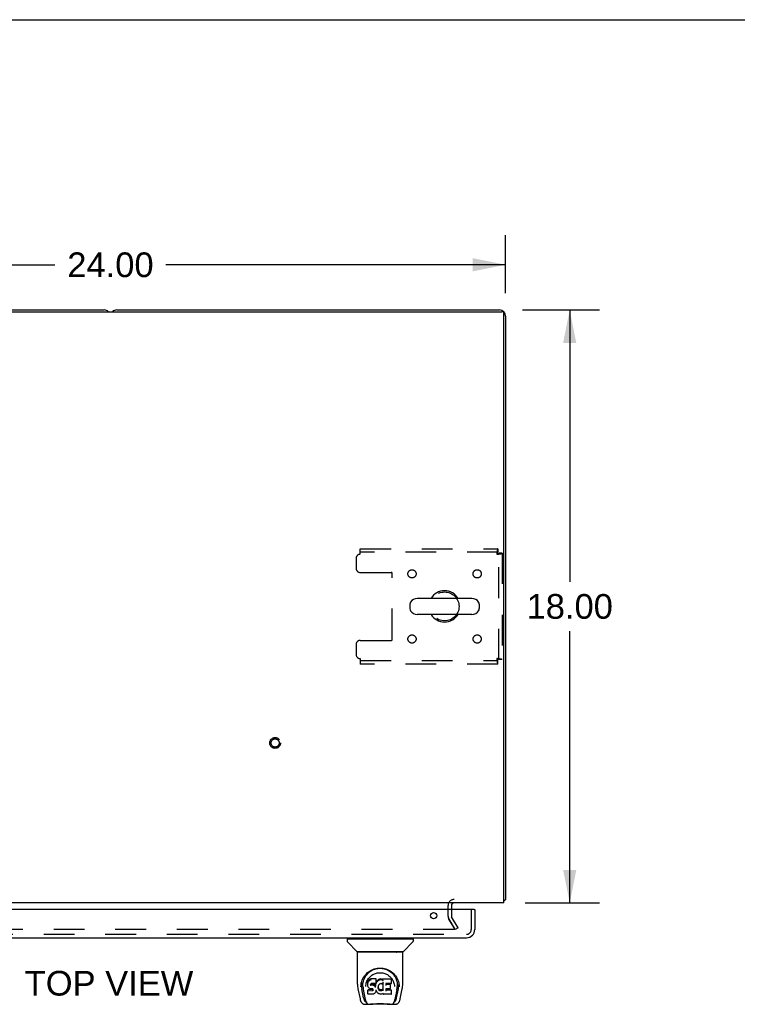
# Model space of a CAD drawing. Header units: inches. Extents: x 0 to 170, y 0 to 110.
# Tile 14 of 18: x 63 to 85, y 80 to 110. Entities that reach past the tile are written whole.
import ezdxf

# ---------------------------------------------------------------- set-up
doc = ezdxf.new("R2010")
doc.units = ezdxf.units.IN
doc.header["$LTSCALE"] = 9.35
doc.header["$MEASUREMENT"] = 0
doc.linetypes.add('HIDDEN', pattern=[0.2, 0.1, -0.1])
doc.layers.get('0').update_dxf_attribs({"linetype": 'CONTINUOUS'})
for name, color, linetype in [('DEFAULT_2', 8, 'HIDDEN'), ('DIMENSIONS', 7, 'CONTINUOUS'), ('DOOR_ASSEMBLY', 7, 'CONTINUOUS')]:
    doc.layers.add(name, color=color, linetype=linetype)
doc.styles.get("Standard").update_dxf_attribs({"font": 'arial.ttf'})
doc.dimstyles.new('DIMSTYLE_1', dxfattribs={"dimtxt": 0.75, "dimasz": 1, "dimexe": 0.09, "dimexo": 0.07, "dimgap": 0.0375, "dimtad": 0, "dimtih": 1, "dimtoh": 1, "dimzin": 4, "dimdsep": 46, "dimtxsty": 'Standard', "dimblk": '_FILLED', "dimblk1": '_FILLED', "dimblk2": '_FILLED', "dimcen": 0.09, "dimadec": 3, "dimazin": 1, "dimtfac": 1, "dimtdec": 3, "dimtofl": 0, "dimtmove": 0, "dimatfit": 3, "dimldrblk": '_FILLED', "dimfxl": 0, "dimtolj": 1, "dimtzin": 4, "dimarcsym": 0})

# ---------------------------------------------------------------- blocks, each defined once
blk = doc.blocks.new('_FILLED')
at = {"color": 0, "linetype": 'ByBlock'}
blk.add_solid([(0, 0), (-1, 0.2), (-1, -0.2)], dxfattribs=at)
blk = doc.blocks.new('*D1')
at = {"layer": 'DIMENSIONS', "color": 2, "linetype": 'Continuous'}
for p, q in [((53.965, 101.697), (53.965, 103.459)), ((77.965, 101.697), (77.965, 103.459)), ((53.965, 102.559), (64.28, 102.559)), ((77.965, 102.559), (67.65, 102.559))]:
    blk.add_line(p, q, dxfattribs=at)
at = {"layer": 'DIMENSIONS', "color": 2, "linetype": 'Continuous', "rotation": 180}
blk.add_blockref('_FILLED', (53.965, 102.559), dxfattribs=at)
at = {"layer": 'DIMENSIONS', "color": 2, "linetype": 'Continuous'}
blk.add_blockref('_FILLED', (77.965, 102.559), dxfattribs=at)
at = {"layer": 'DIMENSIONS', "color": 2, "linetype": 'Continuous', "insert": (65.965, 102.934), "char_height": 0.75, "width": 2.62082, "attachment_point": 2, "line_spacing_factor": 0.9}
blk.add_mtext('24.00', dxfattribs=at)
blk = doc.blocks.new('*D7')
at = {"layer": 'DIMENSIONS', "color": 2, "linetype": 'Continuous'}
for p, q in [((78.476, 101.186), (80.811, 101.186)), ((79.911, 101.186), (79.911, 92.936)), ((79.911, 83.186), (79.911, 91.436)), ((78.553, 83.186), (80.811, 83.186))]:
    blk.add_line(p, q, dxfattribs=at)
for p, rotation in [((79.911, 101.186), 90), ((79.911, 83.186), 270)]:
    blk.add_blockref('_FILLED', p, dxfattribs=dict(at, rotation=rotation))
at = {"layer": 'DIMENSIONS', "color": 2, "linetype": 'Continuous', "insert": (79.911, 92.561), "char_height": 0.75, "width": 2.62082, "attachment_point": 2, "line_spacing_factor": 0.9}
blk.add_mtext('18.00', dxfattribs=at)

msp = doc.modelspace()

# ---------------------------------------------------------------- linework, layer by layer
at = {"color": 7, "linetype": 'Continuous'}
for p, q in [((0, 110), (170, 110)), ((76.943, 92.427), (75.28, 92.427)), ((75.057, 92.249), (75.057, 92.122)), ((77.165, 92.249), (77.165, 92.122)), ((76.943, 91.944), (75.28, 91.944))]:
    msp.add_line(p, q, dxfattribs=at)
at = {"color": 3, "linetype": 'Continuous'}
for p, q in [((54.077, 101.134), (77.853, 101.134)), ((54.154, 101.186), (65.776, 101.186)), ((66.154, 101.186), (77.776, 101.186)), ((77.913, 83.186), (77.913, 101.074)), ((77.965, 100.997), (77.965, 83.29)), ((77.913, 83.186), (54.017, 83.186)), ((76.319, 83.101), (76.319, 82.982))]:
    msp.add_line(p, q, dxfattribs=at)
for points in [[(77.924, 83.257), (77.926, 83.259), (77.928, 83.261), (77.931, 83.263), (77.933, 83.265), (77.936, 83.267), (77.939, 83.268), (77.942, 83.27), (77.948, 83.273)], [(77.948, 83.273), (77.951, 83.274), (77.953, 83.276), (77.956, 83.277), (77.958, 83.279), (77.96, 83.28), (77.962, 83.282), (77.963, 83.284), (77.964, 83.285), (77.965, 83.287), (77.965, 83.288), (77.965, 83.29)]]:
    msp.add_lwpolyline(points, dxfattribs=at)
for centre, radius, start, end in [((65.776, 100.997), 0.189, 46.487, 90), ((66.154, 100.997), 0.189, 90, 133.513), ((77.776, 100.997), 0.189, 0, 90), ((77.853, 101.074), 0.06, 0, 90), ((76.404, 83.101), 0.085, 90, 180), ((77.776, 83.375), 0.189, 316.4797, 321.7194)]:
    msp.add_arc(centre, radius, start, end, dxfattribs=at)
at = {"color": 7, "linetype": 'Continuous'}
for centre, radius, start, end in [((75.28, 92.186), 0.241, 90, 146.8152), ((76.111, 92.186), 0.475, 30.5571, 149.4429), ((76.943, 92.186), 0.241, 33.1848, 90), ((75.182, 92.249), 0.125, 146.8152, 180), ((75.182, 92.122), 0.125, 180, 213.1848), ((77.04, 92.249), 0.125, 0, 33.1848), ((77.04, 92.122), 0.125, 326.8152, 360), ((75.28, 92.186), 0.241, 213.1848, 270), ((76.111, 92.186), 0.475, 210.5571, 329.4429), ((76.943, 92.186), 0.241, 270, 326.8152)]:
    msp.add_arc(centre, radius, start, end, dxfattribs=at)
at = {"layer": 'DEFAULT_2', "color": 8, "linetype": 'HIDDEN'}
for p, q in [((73.549, 93.936), (77.727, 93.936)), ((73.549, 93.769), (73.549, 93.936)), ((77.727, 93.936), (77.727, 93.832)), ((73.424, 93.644), (73.424, 93.342)), ((77.727, 93.832), (73.549, 93.832)), ((77.861, 93.802), (77.757, 93.802)), ((77.757, 90.57), (77.757, 93.802)), ((77.861, 93.802), (77.861, 90.57)), ((73.549, 93.217), (74.494, 93.217)), ((74.524, 91.184), (74.524, 93.187)), ((73.424, 91.029), (73.424, 90.728)), ((73.549, 91.154), (74.494, 91.154)), ((73.549, 90.603), (73.549, 90.436)), ((73.549, 90.54), (77.727, 90.54)), ((77.727, 90.436), (73.549, 90.436)), ((77.727, 90.436), (77.727, 90.54)), ((77.861, 90.57), (77.757, 90.57)), ((76.215, 82.781), (76.215, 83.101)), ((76.319, 82.982), (76.319, 82.781)), ((76.233, 82.713), (76.415, 82.398)), ((76.43, 82.373), (76.233, 82.713)), ((76.52, 82.425), (76.323, 82.765)), ((76.397, 82.373), (55.533, 82.373)), ((76.52, 82.425), (76.43, 82.373))]:
    msp.add_line(p, q, dxfattribs=at)
for points in [[(77.727, 93.936), (77.725, 93.934), (77.722, 93.931), (77.72, 93.926), (77.718, 93.919), (77.715, 93.91), (77.713, 93.899), (77.711, 93.887), (77.708, 93.873), (77.706, 93.857), (77.703, 93.841), (77.701, 93.824), (77.699, 93.806), (77.696, 93.787), (77.694, 93.769)], [(77.727, 93.832), (77.725, 93.831), (77.722, 93.83), (77.72, 93.828), (77.718, 93.825), (77.715, 93.822), (77.713, 93.818), (77.711, 93.813), (77.708, 93.808), (77.706, 93.802), (77.703, 93.796), (77.701, 93.789), (77.699, 93.783), (77.696, 93.776), (77.694, 93.769)], [(77.694, 93.769), (77.701, 93.771), (77.708, 93.773), (77.715, 93.776), (77.721, 93.778), (77.728, 93.78), (77.733, 93.783), (77.739, 93.785), (77.743, 93.787), (77.747, 93.79), (77.751, 93.792), (77.753, 93.794), (77.755, 93.797), (77.757, 93.799), (77.757, 93.802)], [(77.694, 93.769), (77.713, 93.771), (77.731, 93.773), (77.749, 93.776), (77.766, 93.778), (77.783, 93.78), (77.798, 93.783), (77.812, 93.785), (77.825, 93.787), (77.835, 93.79), (77.844, 93.792), (77.852, 93.794), (77.857, 93.797), (77.86, 93.799), (77.861, 93.802)], [(77.861, 90.57), (77.86, 90.572), (77.857, 90.574), (77.852, 90.577), (77.844, 90.579), (77.835, 90.581), (77.825, 90.584), (77.812, 90.586), (77.798, 90.588), (77.783, 90.591), (77.766, 90.593), (77.749, 90.595), (77.731, 90.598), (77.713, 90.6), (77.694, 90.603)], [(77.694, 90.603), (77.696, 90.595), (77.699, 90.588), (77.701, 90.582), (77.703, 90.575), (77.706, 90.569), (77.708, 90.563), (77.711, 90.558), (77.713, 90.553), (77.715, 90.549), (77.718, 90.546), (77.72, 90.543), (77.722, 90.541), (77.725, 90.54), (77.727, 90.54)], [(77.757, 90.57), (77.757, 90.572), (77.755, 90.574), (77.753, 90.577), (77.751, 90.579), (77.747, 90.581), (77.743, 90.584), (77.739, 90.586), (77.733, 90.588), (77.728, 90.591), (77.721, 90.593), (77.715, 90.595), (77.708, 90.598), (77.701, 90.6), (77.694, 90.603)], [(77.694, 90.603), (77.696, 90.584), (77.699, 90.565), (77.701, 90.547), (77.703, 90.53), (77.706, 90.514), (77.708, 90.498), (77.711, 90.484), (77.713, 90.472), (77.715, 90.461), (77.718, 90.452), (77.72, 90.445), (77.722, 90.44), (77.725, 90.437), (77.727, 90.436)], [(76.417, 82.39), (76.417, 82.389), (76.417, 82.387), (76.417, 82.386), (76.416, 82.384), (76.415, 82.383), (76.414, 82.381), (76.413, 82.38), (76.412, 82.379), (76.411, 82.378), (76.41, 82.376), (76.408, 82.376), (76.406, 82.375), (76.405, 82.374), (76.403, 82.374), (76.401, 82.373), (76.399, 82.373), (76.397, 82.373)], [(76.415, 82.398), (76.416, 82.397), (76.417, 82.395), (76.417, 82.394), (76.417, 82.392), (76.417, 82.39)]]:
    msp.add_lwpolyline(points, dxfattribs=at)
for centre, radius in [((75.121, 93.175), 0.125), ((77.101, 93.175), 0.125), ((76.111, 92.186), 0.438), ((75.121, 91.196), 0.125), ((77.101, 91.196), 0.125), ((70.965, 88.04), 0.164), ((70.965, 88.04), 0.124)]:
    msp.add_circle(centre, radius, dxfattribs=at)
for centre, radius, start, end in [((73.549, 93.644), 0.125, 90, 180), ((73.549, 93.342), 0.125, 180, 270), ((74.494, 93.187), 0.03, 0, 90), ((74.494, 91.184), 0.03, 270, 360), ((73.549, 91.029), 0.125, 90, 180), ((73.549, 90.728), 0.125, 180, 270), ((76.404, 83.101), 0.189, 90, 180), ((76.352, 82.781), 0.137, 180, 210), ((76.352, 82.781), 0.033, 180, 210)]:
    msp.add_arc(centre, radius, start, end, dxfattribs=at)
at = {"layer": 'DOOR_ASSEMBLY', "color": 3, "linetype": 'Continuous'}
for p, q in [((77.008, 82.982), (54.36, 82.982)), ((77.028, 82.982), (77.028, 82.374)), ((54.587, 82.128), (76.781, 82.128))]:
    msp.add_line(p, q, dxfattribs=at)
at = {"layer": 'DOOR_ASSEMBLY', "color": 8, "linetype": 'HIDDEN'}
for p, q in [((76.924, 82.374), (76.924, 82.982)), ((54.587, 82.232), (76.781, 82.232))]:
    msp.add_line(p, q, dxfattribs=at)
at = {"layer": 'DOOR_ASSEMBLY', "color": 7, "linetype": 'Continuous'}
for p, q in [((77.008, 82.982), (77.028, 82.982)), ((73.149, 82.08), (73.149, 82.026)), ((73.156, 82.088), (75.149, 82.088)), ((73.455, 81.703), (73.16, 81.998)), ((73.208, 82.088), (73.208, 82.128)), ((74.85, 81.703), (75.145, 81.998)), ((75.097, 82.088), (75.097, 82.128)), ((75.156, 82.08), (75.156, 82.026)), ((73.464, 80.715), (73.464, 81.679)), ((74.834, 81.687), (73.471, 81.687)), ((74.829, 81.694), (73.476, 81.694)), ((73.535, 81.69), (73.535, 81.691)), ((73.535, 81.69), (73.535, 81.689)), ((73.538, 81.694), (73.535, 81.69)), ((74.77, 81.69), (74.767, 81.694)), ((74.77, 81.691), (74.77, 81.69)), ((74.771, 81.689), (74.77, 81.689)), ((74.841, 80.715), (74.841, 81.679)), ((73.574, 80.688), (73.583, 80.742)), ((73.585, 80.748), (73.584, 80.694)), ((73.777, 80.768), (73.776, 80.743)), ((73.776, 80.709), (73.776, 80.743)), ((73.782, 80.793), (73.777, 80.768)), ((73.778, 80.733), (73.777, 80.768)), ((73.792, 80.817), (73.782, 80.793)), ((73.783, 80.758), (73.782, 80.793)), ((73.807, 80.839), (73.792, 80.817)), ((73.792, 80.782), (73.792, 80.817)), ((73.816, 80.849), (73.807, 80.839)), ((73.807, 80.803), (73.807, 80.839)), ((73.828, 80.856), (73.816, 80.849)), ((73.817, 80.813), (73.816, 80.849)), ((73.851, 80.867), (73.828, 80.856)), ((73.828, 80.82), (73.828, 80.856)), ((73.876, 80.875), (73.851, 80.867)), ((73.851, 80.83), (73.851, 80.867)), ((73.868, 80.724), (73.866, 80.711)), ((73.867, 80.685), (73.868, 80.721)), ((73.87, 80.728), (73.868, 80.724)), ((73.87, 80.717), (73.868, 80.721)), ((73.873, 80.73), (73.87, 80.727)), ((73.884, 80.733), (73.872, 80.73)), ((74.029, 80.875), (73.876, 80.875)), ((73.877, 80.839), (73.876, 80.875)), ((73.897, 80.734), (73.884, 80.733)), ((73.897, 80.735), (73.897, 80.734)), ((74.01, 80.734), (73.897, 80.734)), ((74.021, 80.735), (74.01, 80.734)), ((74.01, 80.734), (74.01, 80.735)), ((74.017, 80.723), (74.013, 80.701)), ((74.02, 80.735), (74.017, 80.723)), ((74.018, 80.689), (74.017, 80.723)), ((74.022, 80.736), (74.021, 80.736)), ((74.027, 80.748), (74.023, 80.736)), ((74.024, 80.711), (74.023, 80.737)), ((74.026, 80.747), (74.025, 80.747)), ((74.029, 80.762), (74.027, 80.748)), ((74.027, 80.748), (74.027, 80.748)), ((74.032, 80.768), (74.028, 80.759)), ((74.031, 80.821), (74.029, 80.875)), ((74.029, 80.84), (74.029, 80.875)), ((74.03, 80.786), (74.029, 80.762)), ((74.029, 80.762), (74.029, 80.762)), ((74.03, 80.786), (74.031, 80.821)), ((74.043, 80.788), (74.032, 80.768)), ((74.032, 80.732), (74.032, 80.768)), ((74.056, 80.808), (74.043, 80.788)), ((74.043, 80.753), (74.043, 80.788)), ((74.071, 80.825), (74.056, 80.808)), ((74.057, 80.772), (74.056, 80.808)), ((74.088, 80.842), (74.071, 80.825)), ((74.072, 80.79), (74.071, 80.825)), ((74.108, 80.856), (74.088, 80.842)), ((74.089, 80.806), (74.088, 80.842)), ((74.13, 80.866), (74.108, 80.856)), ((74.108, 80.82), (74.108, 80.856)), ((74.138, 80.721), (74.129, 80.714)), ((74.154, 80.872), (74.13, 80.866)), ((74.131, 80.829), (74.13, 80.866)), ((74.162, 80.73), (74.138, 80.721)), ((74.178, 80.874), (74.154, 80.872)), ((74.154, 80.835), (74.154, 80.872)), ((74.172, 80.733), (74.161, 80.73)), ((74.183, 80.733), (74.172, 80.733)), ((74.178, 80.874), (74.202, 80.873)), ((74.178, 80.837), (74.178, 80.874)), ((74.178, 80.836), (74.178, 80.837)), ((74.195, 80.73), (74.183, 80.733)), ((74.207, 80.726), (74.195, 80.73)), ((74.201, 80.835), (74.202, 80.837)), ((74.214, 80.871), (74.202, 80.873)), ((74.202, 80.837), (74.202, 80.873)), ((74.209, 80.725), (74.211, 80.725)), ((74.227, 80.867), (74.214, 80.871)), ((74.214, 80.835), (74.214, 80.871)), ((74.241, 80.773), (74.225, 80.733)), ((74.225, 80.733), (74.225, 80.733)), ((74.239, 80.859), (74.227, 80.867)), ((74.227, 80.831), (74.227, 80.867)), ((74.488, 80.873), (74.239, 80.873)), ((74.24, 80.838), (74.239, 80.873)), ((74.24, 80.824), (74.24, 80.836)), ((74.242, 80.775), (74.241, 80.775)), ((74.241, 80.775), (74.241, 80.775)), ((74.241, 80.775), (74.241, 80.774)), ((74.241, 80.774), (74.241, 80.774)), ((74.241, 80.774), (74.241, 80.774)), ((74.245, 80.521), (74.241, 80.773)), ((74.243, 80.781), (74.242, 80.78)), ((74.242, 80.78), (74.242, 80.778)), ((74.242, 80.778), (74.242, 80.777)), ((74.242, 80.777), (74.242, 80.776)), ((74.242, 80.776), (74.242, 80.775)), ((74.488, 80.734), (74.33, 80.734)), ((74.331, 80.734), (74.33, 80.676)), ((74.488, 80.734), (74.489, 80.734)), ((74.489, 80.734), (74.491, 80.735)), ((74.502, 80.748), (74.504, 80.857)), ((74.502, 80.746), (74.502, 80.748)), ((74.709, 80.793), (74.722, 80.742)), ((74.721, 80.748), (74.721, 80.694)), ((73.479, 80.572), (73.544, 80.266)), ((73.571, 80.631), (73.574, 80.688)), ((73.571, 80.631), (73.571, 80.631)), ((73.652, 80.298), (73.596, 80.575)), ((73.632, 80.641), (73.634, 80.615)), ((73.642, 80.551), (73.704, 80.247)), ((73.717, 80.644), (73.717, 80.644)), ((73.777, 80.684), (73.776, 80.709)), ((73.776, 80.708), (73.776, 80.708)), ((73.782, 80.659), (73.777, 80.684)), ((73.777, 80.684), (73.777, 80.683)), ((73.791, 80.635), (73.782, 80.659)), ((73.782, 80.659), (73.782, 80.659)), ((73.79, 80.542), (73.782, 80.534)), ((73.784, 80.421), (73.782, 80.534)), ((73.784, 80.498), (73.784, 80.497)), ((73.785, 80.42), (73.786, 80.42)), ((73.791, 80.414), (73.785, 80.42)), ((73.851, 80.543), (73.79, 80.542)), ((73.79, 80.506), (73.79, 80.542)), ((73.805, 80.614), (73.791, 80.635)), ((73.791, 80.635), (73.791, 80.635)), ((73.823, 80.596), (73.805, 80.614)), ((73.805, 80.614), (73.805, 80.614)), ((73.844, 80.582), (73.823, 80.596)), ((73.823, 80.596), (73.823, 80.596)), ((73.857, 80.577), (73.844, 80.582)), ((73.844, 80.582), (73.844, 80.582)), ((73.912, 80.543), (73.851, 80.543)), ((73.851, 80.506), (73.851, 80.543)), ((73.851, 80.506), (73.851, 80.505)), ((73.87, 80.575), (73.857, 80.577)), ((73.857, 80.577), (73.857, 80.577)), ((73.866, 80.711), (73.865, 80.697)), ((73.866, 80.691), (73.866, 80.709)), ((73.874, 80.714), (73.87, 80.717)), ((73.87, 80.681), (73.87, 80.717)), ((73.917, 80.575), (73.87, 80.575)), ((73.885, 80.711), (73.874, 80.714)), ((73.874, 80.678), (73.874, 80.714)), ((73.909, 80.712), (73.885, 80.711)), ((73.885, 80.674), (73.885, 80.711)), ((73.908, 80.673), (73.909, 80.675)), ((73.934, 80.71), (73.909, 80.712)), ((73.909, 80.675), (73.909, 80.712)), ((73.926, 80.544), (73.912, 80.543)), ((73.912, 80.506), (73.912, 80.543)), ((73.912, 80.506), (73.912, 80.505)), ((73.924, 80.574), (73.917, 80.575)), ((73.929, 80.572), (73.924, 80.574)), ((73.93, 80.547), (73.926, 80.544)), ((73.926, 80.507), (73.926, 80.544)), ((73.934, 80.569), (73.929, 80.572)), ((73.935, 80.551), (73.93, 80.547)), ((73.931, 80.51), (73.93, 80.547)), ((73.933, 80.673), (73.934, 80.71)), ((73.959, 80.705), (73.934, 80.71)), ((73.938, 80.564), (73.934, 80.569)), ((73.94, 80.559), (73.935, 80.551)), ((73.935, 80.515), (73.935, 80.551)), ((73.944, 80.552), (73.938, 80.564)), ((73.939, 80.564), (73.939, 80.564)), ((73.944, 80.527), (73.943, 80.552)), ((73.946, 80.539), (73.944, 80.552)), ((73.945, 80.552), (73.945, 80.552)), ((73.945, 80.533), (73.945, 80.543)), ((73.962, 80.42), (73.95, 80.415)), ((73.958, 80.668), (73.959, 80.705)), ((73.971, 80.699), (73.959, 80.705)), ((73.982, 80.434), (73.962, 80.42)), ((73.962, 80.42), (73.962, 80.42)), ((73.982, 80.691), (73.971, 80.699)), ((73.971, 80.663), (73.971, 80.699)), ((74, 80.673), (73.982, 80.691)), ((73.982, 80.655), (73.982, 80.691)), ((74, 80.451), (73.982, 80.434)), ((73.982, 80.434), (73.982, 80.434)), ((74.01, 80.659), (74, 80.673)), ((74, 80.637), (74, 80.673)), ((74.007, 80.462), (74, 80.451)), ((74, 80.451), (74, 80.451)), ((74.013, 80.473), (74.007, 80.462)), ((74.007, 80.462), (74.007, 80.462)), ((74.013, 80.701), (74.01, 80.659)), ((74.01, 80.622), (74.01, 80.659)), ((74.011, 80.615), (74.011, 80.616)), ((74.014, 80.666), (74.013, 80.701)), ((74.022, 80.495), (74.013, 80.473)), ((74.013, 80.473), (74.013, 80.473)), ((74.029, 80.519), (74.022, 80.496)), ((74.022, 80.496), (74.022, 80.495)), ((74.029, 80.532), (74.028, 80.532)), ((74.029, 80.531), (74.029, 80.532)), ((74.029, 80.529), (74.029, 80.53)), ((74.029, 80.53), (74.029, 80.53)), ((74.029, 80.529), (74.029, 80.529)), ((74.03, 80.527), (74.029, 80.519)), ((74.029, 80.519), (74.029, 80.519)), ((74.05, 80.492), (74.03, 80.527)), ((74.05, 80.492), (74.05, 80.491)), ((74.063, 80.473), (74.05, 80.491)), ((74.078, 80.456), (74.063, 80.473)), ((74.063, 80.473), (74.063, 80.473)), ((74.095, 80.441), (74.078, 80.456)), ((74.078, 80.456), (74.078, 80.456)), ((74.095, 80.636), (74.094, 80.61)), ((74.099, 80.662), (74.095, 80.636)), ((74.096, 80.632), (74.095, 80.636)), ((74.095, 80.597), (74.096, 80.632)), ((74.114, 80.427), (74.095, 80.441)), ((74.095, 80.441), (74.095, 80.441)), ((74.098, 80.62), (74.096, 80.632)), ((74.097, 80.661), (74.097, 80.661)), ((74.108, 80.596), (74.098, 80.62)), ((74.098, 80.585), (74.098, 80.62)), ((74.102, 80.673), (74.099, 80.661)), ((74.108, 80.684), (74.102, 80.673)), ((74.107, 80.561), (74.108, 80.596)), ((74.122, 80.706), (74.108, 80.683)), ((74.12, 80.574), (74.108, 80.596)), ((74.124, 80.422), (74.114, 80.427)), ((74.114, 80.427), (74.114, 80.427)), ((74.128, 80.564), (74.12, 80.574)), ((74.12, 80.538), (74.12, 80.574)), ((74.129, 80.715), (74.122, 80.706)), ((74.135, 80.418), (74.124, 80.422)), ((74.124, 80.422), (74.124, 80.422)), ((74.137, 80.556), (74.128, 80.564)), ((74.128, 80.528), (74.128, 80.564)), ((74.148, 80.549), (74.137, 80.556)), ((74.137, 80.52), (74.137, 80.556)), ((74.147, 80.513), (74.148, 80.549)), ((74.159, 80.545), (74.148, 80.549)), ((74.171, 80.542), (74.159, 80.545)), ((74.159, 80.508), (74.159, 80.545)), ((74.171, 80.542), (74.183, 80.542)), ((74.171, 80.506), (74.171, 80.542)), ((74.195, 80.544), (74.183, 80.542)), ((74.183, 80.505), (74.183, 80.542)), ((74.184, 80.504), (74.183, 80.505)), ((74.207, 80.548), (74.195, 80.544)), ((74.196, 80.507), (74.195, 80.544)), ((74.225, 80.42), (74.203, 80.413)), ((74.219, 80.553), (74.207, 80.548)), ((74.208, 80.511), (74.207, 80.548)), ((74.229, 80.56), (74.219, 80.553)), ((74.219, 80.516), (74.219, 80.553)), ((74.244, 80.431), (74.225, 80.42)), ((74.225, 80.42), (74.225, 80.42)), ((74.229, 80.524), (74.229, 80.56)), ((74.249, 80.431), (74.244, 80.431)), ((74.247, 80.513), (74.247, 80.514)), ((74.249, 80.422), (74.249, 80.431)), ((74.329, 80.579), (74.328, 80.504)), ((74.457, 80.579), (74.329, 80.579)), ((74.489, 80.539), (74.329, 80.539)), ((74.457, 80.711), (74.33, 80.711)), ((74.457, 80.579), (74.459, 80.579)), ((74.468, 80.59), (74.47, 80.697)), ((74.468, 80.588), (74.468, 80.59)), ((74.497, 80.422), (74.499, 80.529)), ((74.497, 80.42), (74.497, 80.422)), ((74.586, 80.675), (74.588, 80.644)), ((74.588, 80.644), (74.588, 80.644)), ((74.662, 80.548), (74.601, 80.247)), ((74.653, 80.298), (74.71, 80.575)), ((74.734, 80.631), (74.734, 80.631)), ((74.761, 80.266), (74.826, 80.572)), ((73.544, 80.266), (73.544, 80.266)), ((73.711, 80.19), (73.718, 80.19)), ((73.722, 80.179), (73.721, 80.182)), ((73.937, 80.414), (73.791, 80.414)), ((73.791, 80.414), (73.791, 80.414)), ((73.949, 80.415), (73.937, 80.414)), ((73.95, 80.415), (73.949, 80.415)), ((74.157, 80.412), (74.135, 80.418)), ((74.18, 80.41), (74.157, 80.412)), ((74.203, 80.413), (74.18, 80.41)), ((74.18, 80.41), (74.18, 80.41)), ((74.252, 80.416), (74.254, 80.415)), ((74.489, 80.414), (74.257, 80.414)), ((74.491, 80.414), (74.493, 80.415)), ((74.493, 80.415), (74.494, 80.416)), ((74.583, 80.179), (74.584, 80.182)), ((74.587, 80.19), (74.594, 80.19)), ((73.651, 80.113), (73.664, 80.112)), ((73.664, 80.112), (73.668, 80.112)), ((73.668, 80.112), (73.882, 80.112)), ((74.446, 80.105), (73.859, 80.105)), ((74.423, 80.112), (74.637, 80.112)), ((74.637, 80.112), (74.64, 80.112)), ((74.64, 80.112), (74.653, 80.113))]:
    msp.add_line(p, q, dxfattribs=at)
for points in [[(73.535, 81.689), (73.534, 81.688), (73.534, 81.688), (73.533, 81.687), (73.533, 81.687), (73.533, 81.687)], [(73.536, 81.691), (73.535, 81.69), (73.535, 81.689)], [(74.77, 81.689), (74.77, 81.69), (74.77, 81.691)], [(74.772, 81.687), (74.772, 81.687), (74.772, 81.687), (74.772, 81.688), (74.771, 81.688), (74.77, 81.689)], [(73.583, 80.742), (73.596, 80.793), (73.613, 80.841), (73.633, 80.886), (73.656, 80.927), (73.682, 80.966), (73.71, 81.001), (73.741, 81.035), (73.774, 81.066), (73.81, 81.094), (73.849, 81.12), (73.89, 81.143), (73.932, 81.162), (73.976, 81.178), (74.02, 81.19), (74.064, 81.199), (74.109, 81.204), (74.153, 81.206), (74.197, 81.204), (74.241, 81.199), (74.285, 81.19), (74.329, 81.178), (74.373, 81.162), (74.416, 81.143), (74.456, 81.12), (74.495, 81.094), (74.531, 81.066), (74.565, 81.035), (74.595, 81.001), (74.623, 80.966), (74.649, 80.927), (74.672, 80.886), (74.692, 80.841), (74.709, 80.793)], [(73.725, 80.712), (73.733, 80.747), (73.743, 80.779), (73.755, 80.809), (73.769, 80.836), (73.784, 80.862), (73.801, 80.887), (73.819, 80.91), (73.839, 80.932), (73.86, 80.952), (73.882, 80.971), (73.906, 80.989), (73.932, 81.005), (73.958, 81.019), (73.985, 81.031), (74.012, 81.042), (74.041, 81.05), (74.068, 81.057), (74.096, 81.061), (74.124, 81.064), (74.152, 81.065), (74.18, 81.064), (74.208, 81.061), (74.236, 81.057), (74.264, 81.05), (74.292, 81.042), (74.32, 81.032), (74.347, 81.019), (74.373, 81.005), (74.398, 80.989), (74.422, 80.971), (74.445, 80.952), (74.466, 80.932), (74.486, 80.91), (74.504, 80.887), (74.52, 80.863), (74.536, 80.837), (74.55, 80.809), (74.562, 80.779), (74.572, 80.747), (74.58, 80.712), (74.586, 80.675)], [(73.745, 81.004), (73.772, 81.035), (73.801, 81.063), (73.83, 81.088), (73.861, 81.11), (73.892, 81.13), (73.924, 81.147), (73.956, 81.161), (73.988, 81.173), (74.021, 81.183), (74.054, 81.19), (74.086, 81.195), (74.119, 81.199), (74.151, 81.2), (74.184, 81.199), (74.216, 81.196), (74.249, 81.191), (74.281, 81.184), (74.314, 81.174), (74.346, 81.162), (74.378, 81.148), (74.41, 81.132), (74.441, 81.113), (74.471, 81.091), (74.501, 81.066), (74.53, 81.038), (74.557, 81.008), (74.583, 80.973), (74.606, 80.936), (74.627, 80.895), (74.644, 80.852), (74.658, 80.807), (74.668, 80.761), (74.673, 80.714)], [(73.632, 80.641), (73.631, 80.665), (73.632, 80.712), (73.637, 80.758), (73.646, 80.805), (73.66, 80.85), (73.677, 80.893), (73.697, 80.933), (73.72, 80.97), (73.745, 81.004)], [(73.778, 80.733), (73.778, 80.733), (73.778, 80.732), (73.778, 80.732), (73.779, 80.732), (73.779, 80.732), (73.78, 80.732)], [(73.783, 80.758), (73.783, 80.757), (73.783, 80.757), (73.783, 80.757), (73.784, 80.757), (73.784, 80.757), (73.785, 80.756)], [(73.792, 80.782), (73.793, 80.782), (73.793, 80.781), (73.793, 80.781), (73.793, 80.781), (73.794, 80.781), (73.794, 80.781)], [(73.807, 80.803), (73.807, 80.803), (73.807, 80.803), (73.808, 80.802), (73.808, 80.802), (73.808, 80.802), (73.808, 80.802)], [(73.817, 80.812), (73.817, 80.812), (73.817, 80.812), (73.817, 80.812), (73.818, 80.812), (73.818, 80.811), (73.818, 80.811)], [(73.828, 80.82), (73.828, 80.82), (73.828, 80.819), (73.828, 80.819), (73.828, 80.819), (73.829, 80.819), (73.829, 80.819)], [(73.851, 80.83), (73.851, 80.83), (73.851, 80.83), (73.851, 80.83), (73.851, 80.829), (73.851, 80.829), (73.852, 80.829)], [(73.866, 80.723), (73.867, 80.723), (73.867, 80.723), (73.868, 80.723), (73.868, 80.724), (73.868, 80.724)], [(73.868, 80.727), (73.869, 80.727), (73.869, 80.727), (73.87, 80.727), (73.87, 80.727)], [(73.872, 80.73), (73.872, 80.73), (73.872, 80.73), (73.872, 80.73), (73.872, 80.73)], [(73.877, 80.838), (73.877, 80.838), (73.877, 80.838), (73.877, 80.838), (73.877, 80.838), (73.877, 80.837), (73.877, 80.837)], [(73.884, 80.734), (73.884, 80.734), (73.884, 80.733), (73.884, 80.733)], [(74.022, 80.735), (74.022, 80.735), (74.022, 80.735), (74.022, 80.736)], [(74.023, 80.736), (74.023, 80.736), (74.022, 80.735), (74.022, 80.735)], [(74.027, 80.748), (74.027, 80.747), (74.027, 80.747), (74.026, 80.747), (74.026, 80.747)], [(74.028, 80.838), (74.028, 80.838), (74.028, 80.838), (74.028, 80.838), (74.027, 80.838), (74.027, 80.837), (74.027, 80.837)], [(74.029, 80.762), (74.029, 80.762), (74.028, 80.761), (74.028, 80.761), (74.028, 80.761), (74.027, 80.761), (74.027, 80.761)], [(74.03, 80.786), (74.03, 80.786), (74.03, 80.786), (74.029, 80.785), (74.029, 80.785), (74.028, 80.785), (74.028, 80.785)], [(74.034, 80.731), (74.034, 80.731), (74.033, 80.731), (74.033, 80.732), (74.033, 80.732), (74.032, 80.732), (74.032, 80.732)], [(74.045, 80.751), (74.045, 80.752), (74.044, 80.752), (74.044, 80.752), (74.044, 80.752), (74.043, 80.753), (74.043, 80.753)], [(74.058, 80.771), (74.058, 80.771), (74.057, 80.771), (74.057, 80.771), (74.057, 80.771), (74.057, 80.772), (74.057, 80.772)], [(74.073, 80.788), (74.073, 80.788), (74.073, 80.788), (74.072, 80.789), (74.072, 80.789), (74.072, 80.789), (74.072, 80.789)], [(74.09, 80.804), (74.09, 80.804), (74.089, 80.805), (74.089, 80.805), (74.089, 80.805), (74.089, 80.805), (74.089, 80.806)], [(74.109, 80.818), (74.109, 80.819), (74.109, 80.819), (74.109, 80.819), (74.109, 80.819), (74.108, 80.819), (74.108, 80.82)], [(74.131, 80.828), (74.131, 80.828), (74.131, 80.828), (74.131, 80.829), (74.131, 80.829), (74.131, 80.829), (74.131, 80.829)], [(74.138, 80.721), (74.138, 80.721), (74.137, 80.721), (74.137, 80.721)], [(74.154, 80.833), (74.154, 80.834), (74.154, 80.834), (74.154, 80.834), (74.154, 80.834), (74.154, 80.834), (74.154, 80.835)], [(74.161, 80.73), (74.161, 80.73), (74.161, 80.73), (74.161, 80.731)], [(74.172, 80.733), (74.172, 80.733), (74.172, 80.733), (74.172, 80.734)], [(74.183, 80.733), (74.183, 80.733), (74.184, 80.733), (74.184, 80.733)], [(74.195, 80.73), (74.195, 80.73), (74.195, 80.73), (74.195, 80.731)], [(74.207, 80.726), (74.207, 80.726), (74.209, 80.725)], [(74.207, 80.726), (74.207, 80.726), (74.207, 80.726), (74.207, 80.726)], [(74.211, 80.725), (74.213, 80.725), (74.215, 80.725), (74.217, 80.726), (74.219, 80.727), (74.221, 80.728)], [(74.214, 80.833), (74.214, 80.833), (74.214, 80.834), (74.214, 80.834), (74.214, 80.834), (74.214, 80.834), (74.214, 80.835)], [(74.221, 80.728), (74.222, 80.729), (74.224, 80.731), (74.225, 80.733)], [(74.226, 80.829), (74.226, 80.829), (74.227, 80.83), (74.227, 80.83), (74.227, 80.83), (74.227, 80.83), (74.227, 80.831)], [(74.242, 80.835), (74.242, 80.835), (74.241, 80.835), (74.241, 80.836), (74.241, 80.836), (74.241, 80.836), (74.24, 80.836)], [(74.242, 80.819), (74.242, 80.819), (74.242, 80.82), (74.241, 80.82), (74.241, 80.821), (74.241, 80.821), (74.24, 80.822)], [(74.241, 80.774), (74.241, 80.774), (74.241, 80.773)], [(74.241, 80.773), (74.241, 80.773), (74.241, 80.773), (74.241, 80.773)], [(74.329, 80.735), (74.329, 80.735), (74.329, 80.735), (74.33, 80.734), (74.33, 80.734), (74.33, 80.734), (74.33, 80.734)], [(74.491, 80.735), (74.494, 80.735), (74.496, 80.736), (74.497, 80.738), (74.499, 80.74), (74.5, 80.742)], [(74.5, 80.742), (74.501, 80.744), (74.502, 80.746)], [(74.722, 80.742), (74.731, 80.688), (74.734, 80.631)], [(73.464, 80.715), (73.464, 80.682), (73.467, 80.642), (73.473, 80.602), (73.479, 80.572)], [(73.584, 80.694), (73.585, 80.659), (73.589, 80.615), (73.596, 80.575)], [(73.634, 80.615), (73.635, 80.596), (73.638, 80.572), (73.642, 80.551)], [(73.717, 80.644), (73.719, 80.675), (73.725, 80.712)], [(73.776, 80.708), (73.776, 80.708), (73.777, 80.708), (73.777, 80.708), (73.777, 80.707), (73.778, 80.707), (73.778, 80.707)], [(73.777, 80.683), (73.778, 80.683), (73.778, 80.683), (73.778, 80.683), (73.778, 80.683), (73.779, 80.682), (73.779, 80.682)], [(73.782, 80.659), (73.782, 80.659), (73.782, 80.658), (73.783, 80.658), (73.783, 80.658), (73.784, 80.658)], [(73.783, 80.499), (73.783, 80.498), (73.783, 80.498), (73.783, 80.498), (73.784, 80.498), (73.784, 80.498)], [(73.784, 80.421), (73.784, 80.42), (73.785, 80.42), (73.785, 80.42)], [(73.784, 80.421), (73.784, 80.421), (73.784, 80.421)], [(73.79, 80.505), (73.79, 80.505), (73.79, 80.505), (73.79, 80.505), (73.791, 80.504), (73.791, 80.504), (73.791, 80.504)], [(73.791, 80.635), (73.792, 80.635), (73.792, 80.635), (73.792, 80.635), (73.793, 80.635)], [(73.805, 80.614), (73.805, 80.614), (73.806, 80.614), (73.806, 80.614), (73.806, 80.614), (73.807, 80.614)], [(73.823, 80.596), (73.823, 80.596), (73.823, 80.596), (73.824, 80.596), (73.824, 80.596)], [(73.844, 80.582), (73.844, 80.582), (73.845, 80.582), (73.845, 80.582)], [(73.857, 80.577), (73.857, 80.577), (73.857, 80.578), (73.857, 80.578)], [(73.863, 80.695), (73.864, 80.695), (73.864, 80.696), (73.865, 80.696), (73.865, 80.696), (73.865, 80.696), (73.865, 80.697)], [(73.864, 80.71), (73.865, 80.71), (73.865, 80.71), (73.865, 80.71), (73.866, 80.71), (73.866, 80.711), (73.866, 80.711)], [(73.864, 80.689), (73.864, 80.689), (73.864, 80.689), (73.865, 80.689), (73.865, 80.69), (73.865, 80.69), (73.866, 80.69)], [(73.865, 80.684), (73.866, 80.684), (73.866, 80.684), (73.866, 80.684), (73.867, 80.684), (73.867, 80.685), (73.867, 80.685)], [(73.868, 80.679), (73.869, 80.679), (73.869, 80.68), (73.869, 80.68), (73.869, 80.68), (73.87, 80.68), (73.87, 80.681)], [(73.87, 80.575), (73.87, 80.575), (73.87, 80.575), (73.87, 80.576)], [(73.873, 80.676), (73.873, 80.676), (73.873, 80.676), (73.873, 80.677), (73.873, 80.677), (73.874, 80.677), (73.874, 80.677)], [(73.885, 80.673), (73.885, 80.673), (73.885, 80.673), (73.885, 80.673), (73.885, 80.673), (73.885, 80.674), (73.885, 80.674)], [(73.917, 80.575), (73.917, 80.575), (73.917, 80.575), (73.917, 80.575)], [(73.924, 80.574), (73.924, 80.574), (73.924, 80.574), (73.924, 80.575)], [(73.926, 80.508), (73.926, 80.507), (73.926, 80.507), (73.926, 80.507), (73.926, 80.506), (73.926, 80.506), (73.927, 80.506)], [(73.929, 80.572), (73.929, 80.572), (73.93, 80.572), (73.93, 80.573)], [(73.931, 80.51), (73.931, 80.51), (73.931, 80.51), (73.931, 80.509), (73.931, 80.509), (73.932, 80.509), (73.932, 80.509)], [(73.933, 80.672), (73.933, 80.672), (73.933, 80.673), (73.933, 80.673), (73.933, 80.673), (73.933, 80.673), (73.933, 80.673)], [(73.934, 80.569), (73.934, 80.569), (73.934, 80.569), (73.935, 80.569), (73.935, 80.569)], [(73.935, 80.515), (73.935, 80.515), (73.936, 80.514), (73.936, 80.514), (73.936, 80.514), (73.936, 80.514), (73.937, 80.514)], [(73.938, 80.564), (73.938, 80.564), (73.938, 80.564), (73.939, 80.564)], [(73.944, 80.552), (73.944, 80.552), (73.944, 80.552), (73.944, 80.552), (73.945, 80.552)], [(73.944, 80.526), (73.944, 80.526), (73.944, 80.526), (73.944, 80.526), (73.945, 80.525), (73.945, 80.525), (73.945, 80.525)], [(73.946, 80.539), (73.946, 80.538), (73.946, 80.538), (73.947, 80.538), (73.947, 80.538), (73.947, 80.538), (73.948, 80.538)], [(73.946, 80.532), (73.946, 80.532), (73.946, 80.532), (73.946, 80.532), (73.947, 80.531), (73.947, 80.531), (73.947, 80.531)], [(73.958, 80.667), (73.958, 80.667), (73.958, 80.667), (73.958, 80.667), (73.958, 80.668), (73.958, 80.668), (73.958, 80.668)], [(73.962, 80.42), (73.961, 80.42), (73.961, 80.42), (73.961, 80.42)], [(73.97, 80.661), (73.97, 80.661), (73.97, 80.662), (73.97, 80.662), (73.971, 80.662), (73.971, 80.662), (73.971, 80.663)], [(73.981, 80.654), (73.981, 80.654), (73.981, 80.654), (73.981, 80.654), (73.981, 80.654), (73.982, 80.655), (73.982, 80.655)], [(73.982, 80.434), (73.982, 80.434), (73.982, 80.434), (73.981, 80.434), (73.981, 80.434)], [(73.998, 80.636), (73.999, 80.636), (73.999, 80.636), (73.999, 80.636), (73.999, 80.637), (74, 80.637), (74, 80.637)], [(74, 80.451), (74, 80.451), (74, 80.451), (73.999, 80.451), (73.999, 80.451), (73.999, 80.451)], [(74.007, 80.462), (74.007, 80.461), (74.007, 80.461), (74.006, 80.461), (74.006, 80.461)], [(74.011, 80.616), (74.011, 80.618), (74.01, 80.619), (74.01, 80.62), (74.01, 80.621)], [(74.013, 80.473), (74.013, 80.472), (74.012, 80.472), (74.012, 80.472), (74.011, 80.472)], [(74.016, 80.665), (74.015, 80.665), (74.015, 80.665), (74.014, 80.665), (74.014, 80.665), (74.014, 80.666), (74.014, 80.666)], [(74.02, 80.687), (74.019, 80.687), (74.019, 80.687), (74.018, 80.688), (74.018, 80.688), (74.018, 80.688), (74.018, 80.689)], [(74.022, 80.495), (74.022, 80.495), (74.022, 80.495), (74.022, 80.495), (74.021, 80.495), (74.02, 80.495)], [(74.025, 80.709), (74.025, 80.71), (74.025, 80.71), (74.024, 80.71), (74.024, 80.71), (74.024, 80.711), (74.024, 80.711)], [(74.029, 80.519), (74.029, 80.519), (74.029, 80.519), (74.029, 80.519), (74.028, 80.518), (74.028, 80.518), (74.027, 80.518)], [(74.029, 80.53), (74.029, 80.531), (74.029, 80.531)], [(74.03, 80.528), (74.03, 80.528), (74.03, 80.528), (74.03, 80.528), (74.029, 80.528), (74.029, 80.528), (74.029, 80.528), (74.029, 80.529)], [(74.03, 80.527), (74.03, 80.527), (74.03, 80.527), (74.03, 80.528), (74.03, 80.528)], [(74.05, 80.491), (74.05, 80.491), (74.051, 80.491), (74.051, 80.491), (74.052, 80.491)], [(74.063, 80.473), (74.063, 80.473), (74.063, 80.473), (74.064, 80.472), (74.064, 80.472), (74.065, 80.473)], [(74.078, 80.456), (74.079, 80.456), (74.079, 80.456), (74.079, 80.456), (74.08, 80.456)], [(74.094, 80.61), (74.094, 80.609), (74.094, 80.609), (74.094, 80.609), (74.093, 80.609), (74.093, 80.608), (74.092, 80.608)], [(74.095, 80.636), (74.095, 80.636), (74.095, 80.635), (74.095, 80.635), (74.094, 80.635), (74.094, 80.635), (74.093, 80.635)], [(74.095, 80.597), (74.095, 80.597), (74.095, 80.597), (74.094, 80.596), (74.094, 80.596), (74.094, 80.596), (74.093, 80.596)], [(74.095, 80.441), (74.096, 80.441), (74.096, 80.441), (74.096, 80.441), (74.097, 80.441)], [(74.098, 80.585), (74.098, 80.585), (74.097, 80.584), (74.097, 80.584), (74.097, 80.584), (74.096, 80.584), (74.096, 80.584)], [(74.099, 80.661), (74.099, 80.661), (74.098, 80.661), (74.098, 80.661), (74.097, 80.661)], [(74.102, 80.673), (74.102, 80.673), (74.102, 80.672), (74.102, 80.672), (74.101, 80.672), (74.101, 80.672)], [(74.107, 80.561), (74.107, 80.56), (74.107, 80.56), (74.107, 80.56), (74.106, 80.56), (74.106, 80.559), (74.105, 80.559)], [(74.108, 80.683), (74.108, 80.683), (74.107, 80.683), (74.107, 80.683), (74.106, 80.683)], [(74.114, 80.427), (74.114, 80.427), (74.114, 80.427), (74.114, 80.427), (74.115, 80.427)], [(74.118, 80.537), (74.118, 80.537), (74.119, 80.537), (74.119, 80.537), (74.119, 80.537), (74.119, 80.538), (74.12, 80.538)], [(74.122, 80.706), (74.122, 80.706), (74.121, 80.705), (74.121, 80.705), (74.121, 80.705), (74.12, 80.705)], [(74.124, 80.422), (74.124, 80.422), (74.124, 80.422), (74.125, 80.422)], [(74.126, 80.527), (74.127, 80.527), (74.127, 80.527), (74.127, 80.527), (74.127, 80.528), (74.127, 80.528), (74.128, 80.528)], [(74.129, 80.714), (74.129, 80.714), (74.129, 80.714), (74.128, 80.714), (74.128, 80.715)], [(74.135, 80.418), (74.135, 80.418), (74.135, 80.418), (74.136, 80.418)], [(74.136, 80.518), (74.136, 80.519), (74.136, 80.519), (74.137, 80.519), (74.137, 80.519), (74.137, 80.519), (74.137, 80.52)], [(74.146, 80.511), (74.147, 80.511), (74.147, 80.512), (74.147, 80.512), (74.147, 80.512), (74.147, 80.512), (74.147, 80.513)], [(74.158, 80.506), (74.158, 80.507), (74.158, 80.507), (74.158, 80.507), (74.158, 80.507), (74.159, 80.508), (74.159, 80.508)], [(74.171, 80.504), (74.171, 80.504), (74.171, 80.505), (74.171, 80.505), (74.171, 80.505), (74.171, 80.505), (74.171, 80.506)], [(74.196, 80.506), (74.196, 80.506), (74.196, 80.506), (74.196, 80.506), (74.196, 80.506), (74.196, 80.507), (74.196, 80.507)], [(74.208, 80.51), (74.208, 80.51), (74.208, 80.51), (74.208, 80.51), (74.208, 80.51), (74.208, 80.511), (74.208, 80.511)], [(74.22, 80.515), (74.22, 80.515), (74.22, 80.515), (74.219, 80.516), (74.219, 80.516), (74.219, 80.516), (74.219, 80.516)], [(74.224, 80.42), (74.224, 80.42), (74.225, 80.42), (74.225, 80.42)], [(74.245, 80.557), (74.244, 80.558), (74.243, 80.559), (74.243, 80.56), (74.242, 80.56), (74.241, 80.561), (74.24, 80.561), (74.24, 80.561), (74.239, 80.562), (74.238, 80.562), (74.237, 80.562), (74.236, 80.562), (74.236, 80.562)], [(74.243, 80.431), (74.243, 80.431), (74.243, 80.431), (74.243, 80.431), (74.243, 80.431), (74.244, 80.431), (74.244, 80.431)], [(74.247, 80.514), (74.246, 80.516), (74.246, 80.517), (74.246, 80.519)], [(74.251, 80.431), (74.25, 80.431), (74.25, 80.431), (74.25, 80.431), (74.25, 80.431), (74.25, 80.431), (74.249, 80.431)], [(74.249, 80.422), (74.249, 80.42), (74.25, 80.418)], [(74.25, 80.418), (74.251, 80.417), (74.252, 80.416)], [(74.326, 80.501), (74.326, 80.501), (74.326, 80.501), (74.327, 80.502), (74.327, 80.502), (74.327, 80.502), (74.327, 80.502)], [(74.327, 80.579), (74.328, 80.579), (74.328, 80.579), (74.328, 80.579), (74.328, 80.579), (74.329, 80.579), (74.329, 80.579)], [(74.328, 80.672), (74.328, 80.673), (74.328, 80.673), (74.328, 80.673), (74.329, 80.673), (74.329, 80.674), (74.329, 80.674)], [(74.459, 80.579), (74.46, 80.579), (74.462, 80.58)], [(74.462, 80.58), (74.463, 80.581), (74.465, 80.582), (74.466, 80.583), (74.467, 80.584)], [(74.467, 80.584), (74.468, 80.586), (74.468, 80.588)], [(74.494, 80.416), (74.495, 80.417), (74.496, 80.419), (74.497, 80.42)], [(74.662, 80.548), (74.663, 80.551), (74.663, 80.554), (74.664, 80.557), (74.665, 80.56), (74.665, 80.562), (74.666, 80.565), (74.666, 80.568), (74.667, 80.571), (74.667, 80.575), (74.667, 80.578), (74.668, 80.581), (74.668, 80.585), (74.669, 80.588), (74.669, 80.592), (74.67, 80.595), (74.67, 80.599), (74.67, 80.603), (74.671, 80.607), (74.671, 80.611), (74.671, 80.615), (74.673, 80.641)], [(74.673, 80.714), (74.674, 80.666), (74.673, 80.641)], [(74.71, 80.575), (74.716, 80.615), (74.72, 80.659), (74.721, 80.694)], [(74.826, 80.572), (74.832, 80.602), (74.838, 80.641), (74.841, 80.681), (74.841, 80.715)], [(73.544, 80.266), (73.547, 80.253), (73.551, 80.235), (73.556, 80.218), (73.562, 80.203), (73.567, 80.189), (73.573, 80.177), (73.58, 80.166), (73.587, 80.155), (73.595, 80.145), (73.604, 80.136), (73.614, 80.129), (73.626, 80.122), (73.638, 80.117), (73.651, 80.113)], [(73.652, 80.298), (73.656, 80.281), (73.66, 80.263), (73.666, 80.247), (73.671, 80.232), (73.677, 80.219), (73.683, 80.209), (73.69, 80.2), (73.698, 80.194), (73.705, 80.191), (73.711, 80.19)], [(73.704, 80.247), (73.706, 80.237), (73.709, 80.225), (73.712, 80.213), (73.715, 80.201), (73.718, 80.19), (73.721, 80.182)], [(73.758, 80.16), (73.753, 80.16), (73.748, 80.16), (73.743, 80.161), (73.738, 80.163), (73.734, 80.165), (73.73, 80.168), (73.727, 80.171), (73.724, 80.174), (73.722, 80.178), (73.722, 80.179)], [(73.722, 80.179), (73.727, 80.167), (73.734, 80.156), (73.74, 80.146), (73.747, 80.137), (73.754, 80.13), (73.762, 80.123), (73.771, 80.118), (73.78, 80.114), (73.79, 80.112), (73.797, 80.112)], [(73.791, 80.414), (73.791, 80.414), (73.791, 80.414), (73.791, 80.414), (73.792, 80.414), (73.792, 80.414), (73.792, 80.414)], [(73.882, 80.112), (73.903, 80.112), (73.926, 80.114), (73.951, 80.116), (73.977, 80.119), (74.004, 80.121), (74.032, 80.124), (74.061, 80.126), (74.091, 80.128), (74.122, 80.129), (74.152, 80.13), (74.183, 80.129), (74.213, 80.128), (74.243, 80.126), (74.272, 80.124), (74.3, 80.121), (74.328, 80.119), (74.354, 80.116), (74.378, 80.114), (74.402, 80.112), (74.423, 80.112)], [(73.882, 80.112), (73.906, 80.112), (73.934, 80.114), (73.964, 80.117), (73.994, 80.119), (74.025, 80.122), (74.056, 80.124), (74.088, 80.126), (74.12, 80.127), (74.153, 80.128), (74.185, 80.127), (74.216, 80.126), (74.248, 80.124), (74.28, 80.122), (74.311, 80.119), (74.341, 80.117), (74.37, 80.114), (74.399, 80.112), (74.423, 80.112)], [(73.937, 80.414), (73.937, 80.414), (73.937, 80.414), (73.937, 80.414), (73.937, 80.414), (73.937, 80.414), (73.937, 80.414)], [(73.949, 80.415), (73.949, 80.415), (73.949, 80.416), (73.949, 80.416)], [(74.157, 80.412), (74.157, 80.412), (74.157, 80.412), (74.158, 80.413)], [(74.202, 80.413), (74.203, 80.413), (74.203, 80.413), (74.203, 80.413)], [(74.254, 80.415), (74.255, 80.414), (74.257, 80.414), (74.257, 80.414)], [(74.489, 80.414), (74.49, 80.414), (74.491, 80.414)], [(74.508, 80.112), (74.515, 80.112), (74.525, 80.114), (74.534, 80.118), (74.543, 80.123), (74.551, 80.13), (74.558, 80.137), (74.565, 80.146), (74.571, 80.156), (74.578, 80.168), (74.583, 80.179)], [(74.547, 80.16), (74.552, 80.16), (74.557, 80.16), (74.562, 80.161), (74.567, 80.163), (74.571, 80.165), (74.575, 80.168), (74.578, 80.171), (74.581, 80.174), (74.583, 80.178), (74.583, 80.179)], [(74.584, 80.182), (74.587, 80.19), (74.59, 80.201), (74.593, 80.213), (74.596, 80.225), (74.599, 80.237), (74.601, 80.247)], [(74.594, 80.19), (74.6, 80.191), (74.607, 80.194), (74.615, 80.2), (74.622, 80.209), (74.628, 80.219), (74.634, 80.232), (74.64, 80.247), (74.645, 80.264), (74.649, 80.282), (74.653, 80.298)], [(74.653, 80.113), (74.666, 80.117), (74.679, 80.122), (74.69, 80.128), (74.7, 80.136), (74.71, 80.145), (74.718, 80.155), (74.725, 80.165), (74.732, 80.177), (74.738, 80.189), (74.743, 80.203), (74.749, 80.218), (74.754, 80.234), (74.758, 80.253), (74.761, 80.266)]]:
    msp.add_lwpolyline(points, dxfattribs=at)
at = {"layer": 'DOOR_ASSEMBLY', "color": 3, "linetype": 'Continuous'}
msp.add_circle((75.778, 82.794), 0.094, dxfattribs=at)
msp.add_arc((76.781, 82.374), 0.246, 270, 360, dxfattribs=at)
at = {"layer": 'DOOR_ASSEMBLY', "color": 8, "linetype": 'HIDDEN'}
msp.add_arc((76.781, 82.374), 0.142, 270, 360, dxfattribs=at)
at = {"layer": 'DOOR_ASSEMBLY', "color": 7, "linetype": 'Continuous'}
for centre, radius, start, end in [((73.156, 82.08), 0.00787, 90, 180), ((73.188, 82.026), 0.0394, 180, 225), ((75.117, 82.026), 0.0394, 315, 360), ((75.149, 82.08), 0.00787, 0, 90), ((73.476, 81.724), 0.0295, 225, 270), ((73.471, 81.679), 0.00787, 90, 180), ((73.645, 81.706), 0.0197, 270, 323.006), ((74.66, 81.706), 0.0197, 216.994, 270), ((74.829, 81.724), 0.0295, 270, 315), ((74.834, 81.679), 0.00787, 0, 90), ((73.859, 80.124), 0.0197, 220.2179, 270), ((74.446, 80.124), 0.0197, 270, 319.7821)]:
    msp.add_arc(centre, radius, start, end, dxfattribs=at)
for centre, major_axis, ratio, start_param, end_param in [((73.787, 80.769), (0.004, 0.0113), 0.082603, -3.358849, -3.237788), ((73.797, 80.79), (0.00493, 0.00872), 0.139701, -3.375731, -3.231538), ((73.814, 80.811), (0.00667, 0.00805), 0.161626, -3.329134, -3.201937), ((74.027, 80.841), (-0.00006, 0.00283), 0.69468, -2.388692, -1.626091), ((74.242, 80.838), (-0.00005, 0.00283), 0.694711, -4.711973, -3.921462), ((74.242, 80.823), (-0.00119, 0.00309), 0.517372, 0.955426, 1.594301), ((74.488, 80.857), (0, 0.0161), 0.999848, -1.588252, 0), ((73.784, 80.502), (0.00133, 0.0034), 0.413699, -3.931587, -3.404362), ((73.793, 80.507), (0.00243, 0.00249), 0.565489, -3.661377, -3.398136), ((73.863, 80.699), (-0.00245, 0.00904), 0.086305, -3.009796, -2.851612), ((73.863, 80.691), (-0.00334, 0.00617), 0.202659, -3.013778, -2.795609), ((73.865, 80.686), (-0.0051, 0.00558), 0.236803, -3.069215, -2.893885), ((73.868, 80.681), (0.00537, -0.00361), 0.301523, 0.056707, 0.196496), ((73.937, 80.515), (0.00623, 0.00529), 0.230667, 2.952001, 3.091843), ((73.948, 80.533), (0.00377, 0.00659), 0.191545, -3.454301, -3.256285), ((73.948, 80.54), (0.00243, 0.00802), 0.107328, -3.463611, -3.284363), ((73.993, 80.645), (-0.00628, 0.00793), 0.164287, -3.076154, -2.942496), ((74.012, 80.62), (-0.00129, 0.00383), 0.306196, 0.760017, 1.08509), ((74.113, 80.547), (-0.00646, 0.00915), 0.140046, -3.074302, -2.951316), ((74.236, 80.551), (0, 0.0108), 0.999848, 0, 0.641022), ((74.247, 80.518), (-0.00163, 0.00422), 0.284259, 0.65996, 1.068541), ((74.326, 80.504), (0.00005, 0.00283), 0.694711, -2.361723, -1.571213), ((74.328, 80.676), (0.00005, 0.00283), 0.694711, -2.361723, -1.571213), ((74.457, 80.697), (0, 0.0133), 0.999848, -1.588252, 0), ((74.489, 80.529), (0, 0.0104), 0.999848, -1.588252, 0)]:
    msp.add_ellipse(centre, major_axis=major_axis, ratio=ratio, start_param=start_param, end_param=end_param, dxfattribs=at)

# ---------------------------------------------------------------- texts
at = {"layer": 'DIMENSIONS', "color": 2, "linetype": 'Continuous', "insert": (65.921, 81.12), "char_height": 0.75, "width": 5.11059, "attachment_point": 2, "line_spacing_factor": 0.9}
msp.add_mtext('TOP VIEW', dxfattribs=at)

# ---------------------------------------------------------------- dimensions: what is measured, and where the dimension line sits
at = {"layer": 'DIMENSIONS', "color": 2, "linetype": 'Continuous'}
for base, p1, p2, angle, picture, middle in [((53.965, 102.559), (77.965, 103.529), (53.965, 103.529), 180, '*D1', (65.955, 102.555)), ((79.911, 83.186), (78.406, 101.186), (78.483, 83.186), 270, '*D7', (79.942, 92.181))]:
    dim = msp.add_linear_dim(base=base, p1=p1, p2=p2, angle=angle, dimstyle='DIMSTYLE_1', dxfattribs=at)
    dim.commit()
    dim.dimension.update_dxf_attribs({"geometry": picture, "text_midpoint": middle, "dimtype": 160})

doc.saveas('drawing.dxf')
